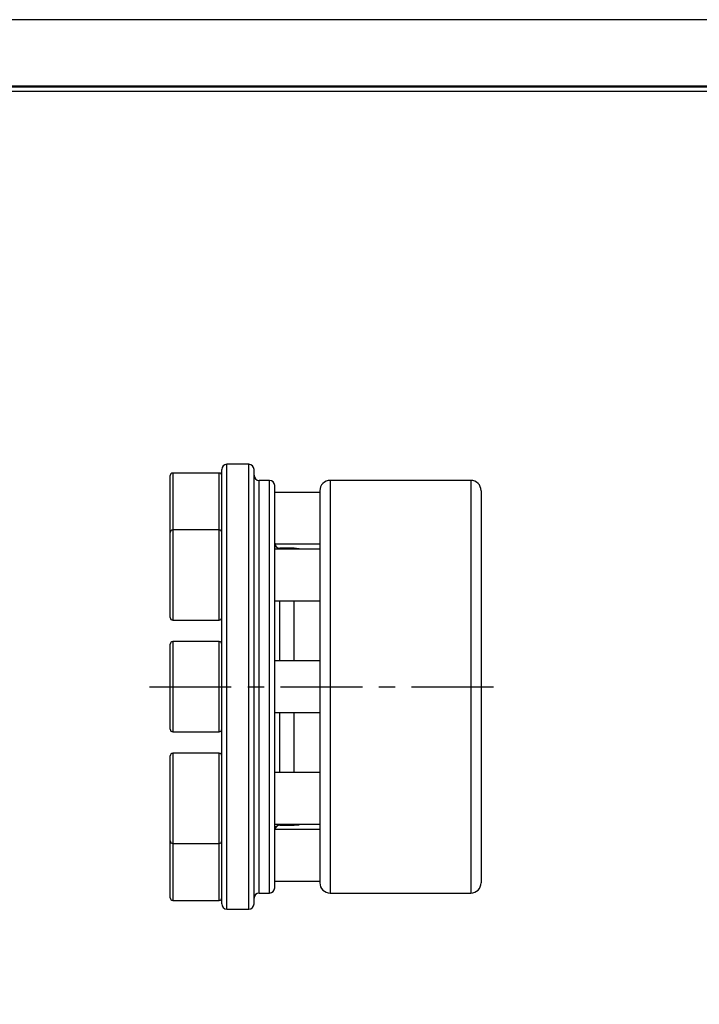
# Model space of a CAD drawing. Header units: millimetres. Extents: x 0 to 237, y 0 to 167.
# Tile 3 of 7: x 97 to 150, y 91 to 167. Entities that reach past the tile are written whole.
import ezdxf
from ezdxf.enums import TextEntityAlignment as Align

# ---------------------------------------------------------------- set-up
doc = ezdxf.new("R2010")
doc.units = ezdxf.units.MM
doc.linetypes.add('CENTER', pattern=[50.8, 31.75, -6.35, 6.35, -6.35])
for name, color, linetype in [('center', 1, 'CENTER'), ('L1', 7, 'CONTINUOUS'), ('OUTLINE', 7, 'CONTINUOUS')]:
    doc.layers.add(name, color=color, linetype=linetype)

# ---------------------------------------------------------------- blocks, each defined once
blk = doc.blocks.new('표제란')
at = {"layer": 'L1', "color": 0}
blk.add_line((297, 210), (0, 210), dxfattribs=at)
at = {"layer": 'L1', "const_width": 0.25}
blk.add_lwpolyline([(290.5, 6.5), (290.5, 203.5), (10, 203.5), (10, 6.5)], close=True, dxfattribs=at)
at = {"layer": 'L1'}
blk.add_lwpolyline([(290, 7), (290, 203), (10.5, 203), (10.5, 7)], close=True, dxfattribs=at)
for tag, p in [('필렛', (179.25, 10.9)), ('모따기', (179.25, 8.3))]:
    blk.add_attdef(tag, text='', height=1.15, dxfattribs=at).set_placement(p, align=Align.MIDDLE_LEFT)
at = {"layer": 'OUTLINE', "ltscale": 0.5}
for tag, p, height in [('도번', (251.181, 15.642), 2.5), ('SCALE', (253.781, 9.553), 1.2), ('DATE', (277.02, 9.511), 1.2)]:
    blk.add_attdef(tag, p, '', height=height, dxfattribs=at)

msp = doc.modelspace()

# ---------------------------------------------------------------- linework, layer by layer
at = {"layer": 'center', "ltscale": 0.2}
msp.add_line((107.3882, 115.6128), (134.7639, 115.6128), dxfattribs=at)
at = {"layer": 'OUTLINE'}
for p, q in [((112.8001, 132.1844), (109.2001, 132.1844)), ((109.2001, 132.1844), (109.2001, 127.7728)), ((112.8001, 127.7728), (112.8001, 132.1844)), ((113.0001, 98.763), (113.0001, 132.4627)), ((115.1001, 132.8627), (113.4001, 132.8627)), ((113.4001, 98.363), (113.4001, 132.8627)), ((115.1001, 98.363), (115.1001, 132.8627)), ((115.5001, 98.763), (115.5001, 132.4627)), ((109.0001, 127.5728), (109.0001, 131.9844)), ((116.7001, 131.6127), (115.9001, 131.6127)), ((115.9001, 99.613), (115.9001, 131.6127)), ((116.7001, 99.613), (116.7001, 131.6127)), ((132.2999, 131.6127), (121.4, 131.6127)), ((121.4, 131.6127), (121.4, 99.613)), ((132.2999, 131.6127), (132.2999, 99.613)), ((117.1001, 100.013), (117.1001, 131.2127)), ((120.6, 130.6844), (117.1001, 130.6844)), ((120.6, 130.8127), (120.6, 125.84)), ((133.0999, 130.8127), (133.0999, 100.413)), ((109.0001, 120.9728), (109.0001, 127.5728)), ((112.8001, 127.7728), (109.2001, 127.7728)), ((109.2001, 127.7728), (109.2001, 120.7728)), ((112.8001, 120.7728), (112.8001, 127.7728)), ((120.6, 126.2728), (117.1001, 126.2728)), ((117.1059, 126.6844), (120.6, 126.6844)), ((118.6001, 126.3526), (117.5001, 126.3526)), ((117.5001, 126.2728), (117.5001, 126.3526)), ((119, 126.3126), (118.6001, 126.3526)), ((118.6001, 126.2728), (118.6001, 126.3526)), ((119, 126.3126), (119, 126.2863)), ((119.1345, 126.2728), (119, 126.2863)), ((120.6, 125.3247), (120.6, 115.9542)), ((117.1001, 122.2728), (120.6, 122.2728)), ((117.5001, 117.6128), (117.5001, 122.2728)), ((118.6001, 117.6128), (118.6001, 122.2728)), ((109.2001, 120.7728), (112.8001, 120.7728)), ((109.0001, 118.1034), (109.0001, 118.9128)), ((112.8001, 119.1128), (109.2001, 119.1128)), ((109.2001, 119.1128), (109.2001, 118.2543)), ((112.8001, 118.2543), (112.8001, 119.1128)), ((109.0001, 112.3128), (109.0001, 118.1034)), ((109.2001, 118.2543), (109.2001, 112.1128)), ((112.8001, 112.1128), (112.8001, 118.2543)), ((120.6, 117.6128), (117.1001, 117.6128)), ((120.6, 115.2714), (120.6, 105.901)), ((117.1001, 113.6128), (120.6, 113.6128)), ((117.5001, 108.9528), (117.5001, 113.6128)), ((118.6001, 108.9528), (118.6001, 113.6128)), ((109.2001, 112.1128), (112.8001, 112.1128)), ((109.0001, 107.4121), (109.0001, 110.2528)), ((112.8001, 110.4528), (109.2001, 110.4528)), ((109.2001, 110.4528), (109.2001, 107.44)), ((112.8001, 107.44), (112.8001, 110.4528)), ((120.6, 108.9528), (117.1001, 108.9528)), ((109.0001, 103.6528), (109.0001, 107.4121)), ((109.2001, 107.44), (109.2001, 103.4528)), ((112.8001, 103.4528), (112.8001, 107.44)), ((120.6, 105.3857), (120.6, 100.6122)), ((117.1001, 104.9528), (120.6, 104.9528)), ((117.5001, 104.8731), (117.5001, 104.9528)), ((117.5001, 104.8731), (118.6001, 104.8731)), ((118.6001, 104.8731), (118.6001, 104.9528)), ((118.6001, 104.8731), (119, 104.913)), ((119, 104.9394), (119.1345, 104.9528)), ((119, 104.9394), (119, 104.913)), ((120.6, 104.5413), (117.1001, 104.5413)), ((109.0001, 100.744), (109.0001, 103.6528)), ((109.2001, 103.4528), (112.8001, 103.4528)), ((109.2001, 103.4528), (109.2001, 100.6351)), ((112.8001, 100.6351), (112.8001, 103.4528)), ((109.0001, 99.2413), (109.0001, 100.744)), ((109.2001, 100.6351), (109.2001, 99.0413)), ((112.8001, 99.0413), (112.8001, 100.6351)), ((117.1001, 100.5413), (120.6004, 100.5413)), ((120.6, 100.5413), (120.6, 100.5172)), ((120.6, 100.5172), (120.6, 100.413)), ((115.9001, 99.613), (116.7001, 99.613)), ((121.4, 99.613), (132.2999, 99.613)), ((109.2001, 99.0413), (112.8001, 99.0413)), ((113.4001, 98.363), (115.1001, 98.363))]:
    msp.add_line(p, q, dxfattribs=at)
for centre, radius, start, end in [((109.2001, 131.9844), 0.2, 90, 180), ((112.8001, 131.9844), 0.2, 0, 90), ((113.4001, 132.4627), 0.4, 90, 180), ((115.1001, 132.4627), 0.4, 0, 90), ((115.9001, 132.0127), 0.4, 180, 270), ((116.7001, 131.2127), 0.4, 0, 90), ((121.4, 130.8127), 0.8, 90, 180), ((132.2999, 130.8127), 0.8, 360, 90), ((109.2001, 127.5728), 0.2, 90, 180), ((112.8001, 127.5728), 0.2, 0, 90), ((117.5001, 126.7526), 0.4, 180, 270), ((109.2001, 120.9728), 0.2, 180, 270), ((112.8001, 120.9728), 0.2, 270, 0), ((109.2001, 118.9128), 0.2, 90, 180), ((112.8001, 118.9128), 0.2, 0, 90), ((109.2001, 112.3128), 0.2, 180, 270), ((112.8001, 112.3128), 0.2, 270, 0), ((109.2001, 110.2528), 0.2, 90, 180), ((112.8001, 110.2528), 0.2, 0, 90), ((117.5001, 104.4731), 0.4, 90, 170.178518), ((109.2001, 103.6528), 0.2, 180, 270), ((112.8001, 103.6528), 0.2, 270, 0), ((121.4, 100.413), 0.8, 180, 270), ((132.2999, 100.413), 0.8, 270, 0), ((115.9001, 99.213), 0.4, 90, 180), ((116.7001, 100.013), 0.4, 270, 0), ((109.2001, 99.2413), 0.2, 180, 270), ((112.8001, 99.2413), 0.2, 270, 0), ((113.4001, 98.763), 0.4, 180, 270), ((115.1001, 98.763), 0.4, 270, 0)]:
    msp.add_arc(centre, radius, start, end, dxfattribs=at)
for points, knots in [([(120.6, 125.84), (120.6001, 125.8153), (120.6001, 125.7661), (120.6002, 125.6861), (120.6006, 125.5879), (120.6003, 125.4853), (120.6001, 125.3914), (120.6001, 125.3427), (120.6, 125.3247)], [0, 0, 0, 0, 0.166666, 0.3333252, 0.4999707, 0.7490621, 0.9070901, 1, 1, 1, 1]), ([(120.6, 115.9542), (120.6001, 115.9169), (120.6001, 115.842), (120.6004, 115.7279), (120.6005, 115.5938), (120.6003, 115.4408), (120.6001, 115.3276), (120.6, 115.2714)], [0, 0, 0, 0, 0.1650508, 0.3315997, 0.4999893, 0.7518741, 1, 1, 1, 1]), ([(120.6, 105.901), (120.6001, 105.8688), (120.6001, 105.8043), (120.6002, 105.7122), (120.6006, 105.6094), (120.6003, 105.5139), (120.6001, 105.4361), (120.6001, 105.3993), (120.6, 105.3857)], [0, 0, 0, 0, 0.166666, 0.3333252, 0.4999707, 0.7490621, 0.9070901, 1, 1, 1, 1]), ([(117.1157, 104.7699), (117.1174, 104.7755), (117.1244, 104.7981), (117.1478, 104.792), (117.1508, 104.7553), (117.123, 104.6757), (117.1101, 104.5838), (117.1041, 104.5413)], [0, 0, 0, 0, 0.0745436, 0.296247, 0.5225074, 0.7788234, 1, 1, 1, 1]), ([(120.6, 100.6122), (120.6002, 100.5818), (120.6006, 100.5262), (120.6003, 100.5223), (120.6001, 100.5206)], [0, 0, 0, 0, 0.5481623, 1, 1, 1, 1])]:
    msp.add_open_spline(points, degree=3, knots=knots, dxfattribs=at)

# ---------------------------------------------------------------- block references
at = {"layer": 'OUTLINE', "xscale": 0.7968764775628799, "yscale": 0.7968764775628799, "zscale": 0.7968764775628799}
msp.add_blockref('표제란', (0, 0), dxfattribs=at)

doc.saveas('drawing.dxf')
